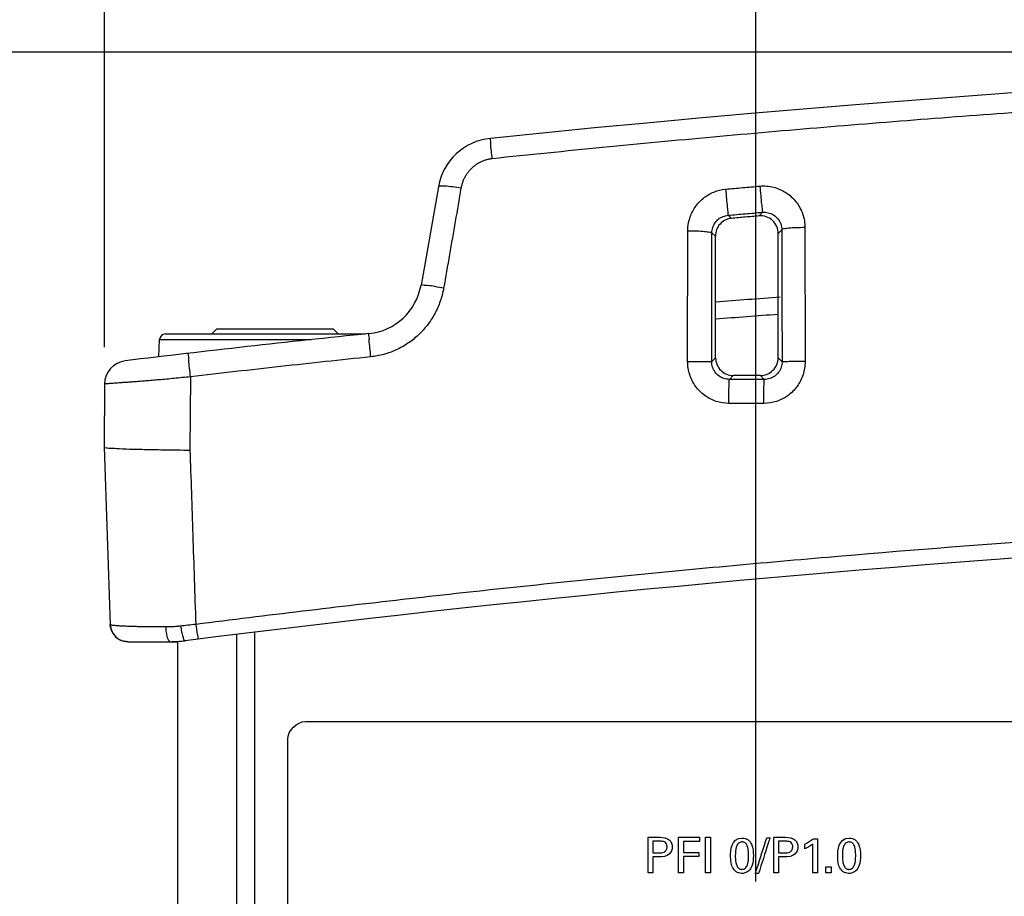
# Model space of a CAD drawing. Header units: inches. Extents: x 0 to 34, y 0 to 22.
# Tile 57 of 98: x 8.6 to 10.2, y 18.1 to 19.6. Entities that reach past the tile are written whole.
import ezdxf

# ---------------------------------------------------------------- set-up
doc = ezdxf.new("R2010")
doc.units = ezdxf.units.IN
doc.header["$LTSCALE"] = 1.87
doc.header["$MEASUREMENT"] = 0
doc.layers.get('0').update_dxf_attribs({"linetype": 'CONTINUOUS'})
doc.layers.add('DATUMCURVES', color=7, linetype='CONTINUOUS')
doc.layers.add('DIMENSIONS', color=7, linetype='CONTINUOUS')
doc.styles.get("Standard").update_dxf_attribs({"font": 'txt', "width": 0.8})
doc.dimstyles.new('DIMSTYLE_1', dxfattribs={"dimtxt": 0.125, "dimasz": 0.18, "dimexe": 0.18, "dimexo": 0.0625, "dimgap": 0.09, "dimtad": 0, "dimtih": 1, "dimtoh": 1, "dimdec": 3, "dimzin": 4, "dimdsep": 46, "dimtxsty": 'STANDARD', "dimblk": '_FILLED', "dimblk1": '_FILLED', "dimblk2": '_FILLED', "dimcen": 0.09, "dimadec": 0, "dimazin": 0, "dimtp": 0.001, "dimtm": 0.001, "dimtfac": 1, "dimtdec": 3, "dimtofl": 0, "dimtmove": 0, "dimatfit": 3, "dimldrblk": '_FILLED', "dimfxl": 1, "dimtolj": 1, "dimtzin": 4, "dimarcsym": 0})

# ---------------------------------------------------------------- blocks, each defined once
blk = doc.blocks.new('_FILLED')
at = {"color": 0, "linetype": 'BYBLOCK'}
blk.add_solid([(0, 0), (-1, 0.1736), (-1, -0.1736)], dxfattribs=at)
blk = doc.blocks.new('*D0')
at = {"layer": 'DIMENSIONS', "color": 2, "linetype": 'CONTINUOUS'}
for p, q in [((12.1407, 19.5733), (7.5882, 19.5733)), ((7.7132, 19.5733), (7.7132, 18.8645)), ((7.7132, 17.7913), (7.7132, 18.6145)), ((9.4432, 17.7913), (7.5882, 17.7913))]:
    blk.add_line(p, q, dxfattribs=at)
at = {"layer": 'DIMENSIONS', "color": 2, "linetype": 'CONTINUOUS', "xscale": 0.18, "yscale": 0.18, "zscale": 0.18}
for p, rotation in [((7.7132, 19.5733), 90), ((7.7132, 17.7913), 270)]:
    blk.add_blockref('_FILLED', p, dxfattribs=dict(at, rotation=rotation))
at = {"layer": 'DIMENSIONS', "color": 2, "linetype": 'CONTINUOUS', "width": 0.8}
for s, p in [('1.782', (7.0507, 18.677)), ('[', (7.6757, 18.677)), ('45.26', (7.7757, 18.677)), (']', (8.2757, 18.677))]:
    blk.add_text(s, height=0.125, dxfattribs=at).set_placement(p)
blk = doc.blocks.new('*D5')
at = {"layer": 'DIMENSIONS', "color": 2, "linetype": 'CONTINUOUS'}
for p, q in [((8.7141, 19.0729), (8.7141, 20.9483)), ((9.8182, 18.1663), (9.8182, 20.9483)), ((8.7141, 20.8233), (8.4278, 20.8233)), ((9.8182, 20.8233), (10.1782, 20.8233))]:
    blk.add_line(p, q, dxfattribs=at)
at = {"layer": 'DIMENSIONS', "color": 2, "linetype": 'CONTINUOUS', "xscale": 0.18, "yscale": 0.18, "zscale": 0.18}
blk.add_blockref('_FILLED', (8.7141, 20.8233), dxfattribs=at)
at = {"layer": 'DIMENSIONS', "color": 2, "linetype": 'CONTINUOUS', "xscale": 0.18, "yscale": 0.18, "zscale": 0.18, "rotation": 180}
blk.add_blockref('_FILLED', (9.8182, 20.8233), dxfattribs=at)
at = {"layer": 'DIMENSIONS', "color": 2, "linetype": 'CONTINUOUS', "width": 0.8}
for s, p in [('1.104', (7.0403, 20.7608)), ('[', (7.6653, 20.7608)), ('28.04', (7.7653, 20.7608)), (']', (8.2653, 20.7608))]:
    blk.add_text(s, height=0.125, dxfattribs=at).set_placement(p)

msp = doc.modelspace()

# ---------------------------------------------------------------- linework, layer by layer
at = {"color": 7, "linetype": 'CONTINUOUS'}
for p, q in [((9.2801, 19.3449), (9.2507, 19.1781)), ((9.8296, 19.3017), (9.8239, 19.2955)), ((9.7715, 19.2966), (9.7772, 19.2914)), ((9.7028, 19.0485), (9.7031, 19.2703)), ((9.744, 19.2669), (9.7499, 19.2614)), ((9.8625, 19.2722), (9.8565, 19.2656)), ((9.9017, 19.2757), (9.902, 19.0484)), ((9.7502, 19.0548), (9.7499, 19.2614)), ((9.8562, 19.0548), (9.8565, 19.2656)), ((8.8962, 19.0953), (8.9042, 19.1033)), ((9.1022, 19.1033), (8.9042, 19.1033)), ((9.1102, 19.0953), (9.1022, 19.1033)), ((8.8064, 19.0565), (8.8074, 19.0857)), ((8.8074, 19.0857), (9.0649, 19.0857)), ((8.8174, 19.0953), (9.1566, 19.0953)), ((9.7436, 19.0483), (9.7502, 19.0548)), ((9.8629, 19.0481), (9.8562, 19.0548)), ((8.8599, 19.0225), (8.8589, 18.8983)), ((9.7736, 19.0183), (9.7802, 19.0249)), ((9.8328, 19.0182), (9.8262, 19.0248)), ((8.7141, 19.0104), (8.7132, 18.9033)), ((8.7132, 18.9033), (8.7237, 18.6023)), ((8.7242, 18.5976), (8.7237, 18.6023)), ((8.9382, 8.9705), (8.9382, 18.5862)), ((8.9682, 18.5888), (8.9682, 8.9678)), ((8.7537, 18.5733), (8.7479, 18.5739)), ((8.7537, 18.5733), (8.8382, 18.5733)), ((8.7617, 18.5733), (8.7705, 18.5733)), ((8.7705, 18.5733), (8.7819, 18.5733)), ((8.8382, 8.9829), (8.8382, 18.5738))]:
    msp.add_line(p, q, dxfattribs=at)
for centre, radius, start, end in [((12.2032, -7.9642), 27.5375, 84.09115, 95.90885), ((9.3786, 19.3276), 0.1, 95.9088, 170), ((9.1522, 19.1954), 0.1, 275.8882, 350), ((11.6246, -4.7774), 24, 94.21714, 94.47982), ((11.6246, -4.7774), 24, 95.88837, 96.88085), ((8.8174, 19.0853), 0.01, 90, 178), ((8.7541, 19.01), 0.04, 96.8809, 179.5), ((12.2032, -7.9642), 26.75, 82.80027, 97.19973), ((8.7537, 18.6033), 0.03, 182, 270.0002), ((8.7537, 18.6033), 0.03, 190.9397, 258.9862), ((8.8256, 18.7733), 0.2, 270, 277.1997)]:
    msp.add_arc(centre, radius, start, end, dxfattribs=at)
for points, knots in [([(15.0349, 19.3925), (14.9102, 19.4056), (14.6602, 19.4301), (14.2843, 19.4616), (13.9072, 19.488), (13.5293, 19.5091), (13.1508, 19.525), (12.7719, 19.5356), (12.3928, 19.5409), (12.0136, 19.5409), (11.6345, 19.5356), (11.2556, 19.525), (10.877, 19.5091), (10.4991, 19.488), (10.122, 19.4616), (9.7461, 19.4301), (9.4962, 19.4056), (9.3714, 19.3925)], [0, 0, 0, 0, 0.06631, 0.132812, 0.199446, 0.266168, 0.332946, 0.399757, 0.466584, 0.533416, 0.600244, 0.667054, 0.733832, 0.800554, 0.867189, 0.93369, 1, 1, 1, 1]), ([(9.3714, 19.3925), (9.371, 19.397), (9.3704, 19.405), (9.3685, 19.4165), (9.3697, 19.4218), (9.3674, 19.4269), (9.3683, 19.427)], [0, 0, 0, 0, 0.392135, 0.714601, 0.92621, 1, 1, 1, 1]), ([(9.3714, 19.3925), (9.3696, 19.3923), (9.3659, 19.3917), (9.3606, 19.3904), (9.3553, 19.3885), (9.3503, 19.3862), (9.3455, 19.3834), (9.3409, 19.3802), (9.3367, 19.3766), (9.3328, 19.3725), (9.3293, 19.3682), (9.3262, 19.3635), (9.3235, 19.3585), (9.3213, 19.3534), (9.3196, 19.348), (9.3188, 19.3443), (9.3185, 19.3425)], [0, 0, 0, 0, 0.070864, 0.141766, 0.212729, 0.283755, 0.354871, 0.426098, 0.49746, 0.56896, 0.640557, 0.712235, 0.784058, 0.856006, 0.927995, 1, 1, 1, 1]), ([(9.3185, 19.3425), (9.3137, 19.3433), (9.3049, 19.3446), (9.2924, 19.3461), (9.2858, 19.346), (9.2803, 19.346), (9.2801, 19.3449)], [0, 0, 0, 0, 0.380463, 0.700452, 0.915225, 1, 1, 1, 1]), ([(9.3185, 19.3425), (9.3153, 19.3238), (9.3087, 19.2862), (9.2989, 19.2298), (9.2924, 19.1921), (9.2891, 19.1731)], [0, 0, 0, 0, 0.331476, 0.664955, 1, 1, 1, 1]), ([(9.7031, 19.2703), (9.7032, 19.2774), (9.7053, 19.2915), (9.7145, 19.3107), (9.7288, 19.3263), (9.7468, 19.337), (9.7603, 19.3403), (9.7671, 19.3409)], [0, 0, 0, 0, 0.203039, 0.404872, 0.605046, 0.803423, 1, 1, 1, 1]), ([(9.7671, 19.3409), (9.7768, 19.3418), (9.7962, 19.3435), (9.8156, 19.3452), (9.8253, 19.3461)], [0, 0, 0, 0, 0.500035, 1, 1, 1, 1]), ([(9.7671, 19.3409), (9.7676, 19.3355), (9.7686, 19.3253), (9.7696, 19.3118), (9.7711, 19.3026), (9.771, 19.2978), (9.7715, 19.2966)], [0, 0, 0, 0, 0.36637, 0.68838, 0.91207, 1, 1, 1, 1]), ([(9.8253, 19.3461), (9.8329, 19.3468), (9.8486, 19.3456), (9.8701, 19.3362), (9.8876, 19.3202), (9.899, 19.2993), (9.9017, 19.2835), (9.9017, 19.2757)], [0, 0, 0, 0, 0.197551, 0.395887, 0.59588, 0.797593, 1, 1, 1, 1]), ([(9.8253, 19.3461), (9.8258, 19.3407), (9.8268, 19.3305), (9.8278, 19.3169), (9.8292, 19.3077), (9.8291, 19.3029), (9.8296, 19.3017)], [0, 0, 0, 0, 0.366233, 0.688275, 0.912044, 1, 1, 1, 1]), ([(9.7715, 19.2966), (9.7812, 19.2975), (9.8005, 19.2992), (9.8199, 19.3009), (9.8296, 19.3017)], [0, 0, 0, 0, 0.500063, 1, 1, 1, 1]), ([(9.8296, 19.3017), (9.8329, 19.302), (9.8396, 19.3015), (9.8488, 19.2976), (9.8564, 19.2909), (9.8613, 19.2821), (9.8625, 19.2755), (9.8625, 19.2722)], [0, 0, 0, 0, 0.199451, 0.399052, 0.599114, 0.799617, 1, 1, 1, 1]), ([(9.744, 19.2669), (9.744, 19.2699), (9.7449, 19.2758), (9.7489, 19.2839), (9.755, 19.2905), (9.7628, 19.295), (9.7686, 19.2963), (9.7715, 19.2966)], [0, 0, 0, 0, 0.201411, 0.402242, 0.602437, 0.801826, 1, 1, 1, 1]), ([(9.7772, 19.2914), (9.7735, 19.291), (9.7663, 19.289), (9.7572, 19.2822), (9.7513, 19.2726), (9.7499, 19.2651), (9.7499, 19.2614)], [0, 0, 0, 0, 0.249816, 0.500131, 0.750344, 1, 1, 1, 1]), ([(9.8239, 19.2955), (9.8161, 19.2948), (9.8006, 19.2935), (9.785, 19.2921), (9.7772, 19.2914)], [0, 0, 0, 0, 0.499997, 1, 1, 1, 1]), ([(9.8565, 19.2656), (9.8565, 19.2698), (9.8547, 19.2782), (9.8472, 19.2885), (9.8363, 19.2949), (9.8279, 19.2959), (9.8239, 19.2955)], [0, 0, 0, 0, 0.252634, 0.504383, 0.753534, 1, 1, 1, 1]), ([(9.7031, 19.2703), (9.7082, 19.2703), (9.7175, 19.2701), (9.7305, 19.2697), (9.7381, 19.2682), (9.7435, 19.2681), (9.744, 19.2669)], [0, 0, 0, 0, 0.37044, 0.689009, 0.908782, 1, 1, 1, 1]), ([(9.7436, 19.0483), (9.7436, 19.0727), (9.7437, 19.1215), (9.7438, 19.1943), (9.7439, 19.2428), (9.744, 19.2669)], [0, 0, 0, 0, 0.33545, 0.668784, 1, 1, 1, 1]), ([(9.9017, 19.2757), (9.8968, 19.2757), (9.8878, 19.2754), (9.8754, 19.275), (9.8681, 19.2736), (9.8629, 19.2733), (9.8625, 19.2722)], [0, 0, 0, 0, 0.373051, 0.690831, 0.909022, 1, 1, 1, 1]), ([(9.8625, 19.2722), (9.8626, 19.2475), (9.8627, 19.1978), (9.8628, 19.1231), (9.8628, 19.0732), (9.8629, 19.0481)], [0, 0, 0, 0, 0.331154, 0.664446, 1, 1, 1, 1]), ([(9.2891, 19.1731), (9.2884, 19.1693), (9.2868, 19.1618), (9.2834, 19.1507), (9.2792, 19.14), (9.2742, 19.1296), (9.2683, 19.1198), (9.2617, 19.1104), (9.2544, 19.1016), (9.2464, 19.0935), (9.2378, 19.086), (9.2286, 19.0793), (9.2189, 19.0733), (9.2088, 19.0682), (9.1984, 19.0639), (9.1876, 19.0605), (9.1766, 19.058), (9.1692, 19.0569), (9.1655, 19.0565)], [0, 0, 0, 0, 0.06342, 0.126821, 0.190069, 0.253119, 0.316032, 0.378849, 0.441532, 0.50404, 0.566445, 0.628827, 0.690945, 0.752943, 0.815016, 0.876994, 0.938701, 1, 1, 1, 1]), ([(9.2891, 19.1731), (9.2842, 19.174), (9.2754, 19.1753), (9.2627, 19.1778), (9.2566, 19.1772), (9.2509, 19.179), (9.2507, 19.1781)], [0, 0, 0, 0, 0.384122, 0.707315, 0.922669, 1, 1, 1, 1]), ([(9.1655, 19.0565), (9.165, 19.0615), (9.1644, 19.0706), (9.1624, 19.0837), (9.1636, 19.0899), (9.1615, 19.0958), (9.1625, 19.0959)], [0, 0, 0, 0, 0.383257, 0.707292, 0.923566, 1, 1, 1, 1]), ([(8.8599, 19.0225), (8.8593, 19.0276), (8.8586, 19.0367), (8.8565, 19.0499), (8.8576, 19.0562), (8.8554, 19.0623), (8.8565, 19.0624)], [0, 0, 0, 0, 0.382306, 0.706442, 0.923175, 1, 1, 1, 1]), ([(9.1655, 19.0565), (9.1145, 19.0512), (9.0126, 19.0402), (8.9108, 19.0285), (8.8599, 19.0225)], [0, 0, 0, 0, 0.500714, 1, 1, 1, 1]), ([(9.7502, 19.0548), (9.7502, 19.0509), (9.7518, 19.043), (9.7585, 19.0331), (9.7684, 19.0264), (9.7763, 19.0249), (9.7802, 19.0249)], [0, 0, 0, 0, 0.250233, 0.500637, 0.750712, 1, 1, 1, 1]), ([(9.8262, 19.0248), (9.8301, 19.0248), (9.838, 19.0264), (9.848, 19.0331), (9.8547, 19.043), (9.8562, 19.0509), (9.8562, 19.0548)], [0, 0, 0, 0, 0.250697, 0.501191, 0.751074, 1, 1, 1, 1]), ([(9.7028, 19.0485), (9.7079, 19.0485), (9.7173, 19.0485), (9.7298, 19.0486), (9.7383, 19.0482), (9.7425, 19.0485), (9.7436, 19.0483)], [0, 0, 0, 0, 0.373301, 0.693869, 0.913732, 1, 1, 1, 1]), ([(9.7727, 18.9775), (9.7655, 18.9775), (9.7508, 18.9799), (9.7311, 18.9901), (9.7153, 19.006), (9.7051, 19.0261), (9.7028, 19.0411), (9.7028, 19.0485)], [0, 0, 0, 0, 0.197683, 0.395778, 0.595362, 0.796843, 1, 1, 1, 1]), ([(9.7736, 19.0183), (9.7705, 19.0183), (9.7642, 19.0192), (9.7557, 19.0235), (9.749, 19.0302), (9.7446, 19.0388), (9.7436, 19.0451), (9.7436, 19.0483)], [0, 0, 0, 0, 0.199041, 0.397872, 0.597378, 0.798038, 1, 1, 1, 1]), ([(9.902, 19.0484), (9.902, 19.0409), (9.8997, 19.026), (9.8895, 19.0058), (9.8737, 18.9899), (9.8539, 18.9798), (9.8393, 18.9775), (9.832, 18.9775)], [0, 0, 0, 0, 0.20269, 0.404161, 0.603903, 0.802343, 1, 1, 1, 1]), ([(9.8629, 19.0481), (9.8629, 19.045), (9.8619, 19.0386), (9.8575, 19.0301), (9.8507, 19.0234), (9.8422, 19.0192), (9.8359, 19.0182), (9.8328, 19.0182)], [0, 0, 0, 0, 0.200995, 0.401615, 0.601326, 0.800705, 1, 1, 1, 1]), ([(9.902, 19.0484), (9.8971, 19.0484), (9.888, 19.0483), (9.8761, 19.0484), (9.868, 19.0481), (9.864, 19.0483), (9.8629, 19.0481)], [0, 0, 0, 0, 0.376188, 0.69612, 0.91438, 1, 1, 1, 1]), ([(8.8599, 19.0225), (8.8553, 19.0221), (8.846, 19.0212), (8.8324, 19.0198), (8.8193, 19.0186), (8.8068, 19.0175), (8.7952, 19.0165), (8.7846, 19.0156), (8.7751, 19.0149), (8.7664, 19.0142), (8.7586, 19.0136), (8.7515, 19.0131), (8.745, 19.0127), (8.7391, 19.0123), (8.7338, 19.0119), (8.729, 19.0115), (8.7247, 19.0112), (8.7211, 19.0109), (8.7182, 19.0107), (8.7161, 19.0105), (8.7148, 19.0104), (8.7142, 19.0104), (8.7141, 19.0104)], [0, 0, 0, 0, 0.096146, 0.190118, 0.280793, 0.366758, 0.446621, 0.519309, 0.584523, 0.643162, 0.69646, 0.745078, 0.789405, 0.829749, 0.866318, 0.899308, 0.928578, 0.95356, 0.973606, 0.988206, 0.997045, 1, 1, 1, 1]), ([(9.7727, 18.9775), (9.7727, 18.9826), (9.7729, 18.992), (9.7727, 19.0045), (9.7736, 19.0127), (9.773, 19.0172), (9.7736, 19.0183)], [0, 0, 0, 0, 0.373327, 0.693744, 0.913498, 1, 1, 1, 1]), ([(9.8328, 19.0182), (9.8229, 19.0182), (9.8032, 19.0182), (9.7834, 19.0182), (9.7736, 19.0183)], [0, 0, 0, 0, 0.500034, 1, 1, 1, 1]), ([(9.8262, 19.0248), (9.8185, 19.0248), (9.8032, 19.0249), (9.7879, 19.0249), (9.7802, 19.0249)], [0, 0, 0, 0, 0.499999, 1, 1, 1, 1]), ([(9.832, 18.9775), (9.832, 18.9826), (9.8321, 18.9919), (9.8319, 19.0045), (9.8329, 19.0127), (9.8322, 19.0172), (9.8328, 19.0182)], [0, 0, 0, 0, 0.373334, 0.693757, 0.913512, 1, 1, 1, 1]), ([(9.832, 18.9775), (9.8221, 18.9775), (9.8024, 18.9775), (9.7826, 18.9775), (9.7727, 18.9775)], [0, 0, 0, 0, 0.499999, 1, 1, 1, 1]), ([(8.7132, 18.9033), (8.7138, 18.903), (8.717, 18.9018), (8.7258, 18.9017), (8.7414, 18.9005), (8.7647, 18.8999), (8.7939, 18.8992), (8.8152, 18.8989), (8.8265, 18.8987)], [0, 0, 0, 0, 0.019341, 0.089408, 0.227201, 0.435926, 0.702975, 1, 1, 1, 1]), ([(8.8589, 18.8983), (8.8605, 18.8504), (8.8638, 18.752), (8.867, 18.6536), (8.8687, 18.6032)], [0, 0, 0, 0, 0.487227, 1, 1, 1, 1]), ([(8.8687, 18.6032), (8.9892, 18.6184), (9.2314, 18.6474), (9.5965, 18.686), (9.9646, 18.7198), (10.335, 18.7486), (10.7075, 18.7723), (11.0815, 18.7907), (11.4566, 18.804), (11.8324, 18.8119), (12.2085, 18.8145), (12.5847, 18.8117), (12.9605, 18.8037), (13.3355, 18.7903), (13.7095, 18.7717), (14.0819, 18.7478), (14.4523, 18.7189), (14.8204, 18.685), (15.182, 18.6466), (15.4207, 18.618), (15.5376, 18.6032)], [0, 0, 0, 0, 0.054496, 0.109427, 0.164722, 0.220316, 0.276147, 0.332159, 0.388303, 0.444531, 0.5008, 0.557069, 0.613296, 0.669436, 0.725444, 0.781269, 0.836855, 0.892141, 0.947101, 1, 1, 1, 1]), ([(8.7237, 18.6023), (8.7237, 18.6021), (8.7248, 18.6019), (8.7261, 18.6016), (8.7287, 18.6013), (8.7305, 18.6011), (8.7316, 18.6011)], [0, 0, 0, 0, 0.082308, 0.288256, 0.600269, 1, 1, 1, 1]), ([(8.7316, 18.6011), (8.7328, 18.6009), (8.7356, 18.6007), (8.7383, 18.6005), (8.7397, 18.6004)], [0, 0, 0, 0, 0.466721, 1, 1, 1, 1]), ([(8.7397, 18.6004), (8.7414, 18.6003), (8.7448, 18.6002), (8.7502, 18.5999), (8.7561, 18.5997), (8.7626, 18.5994), (8.7697, 18.5993), (8.7776, 18.5991), (8.7862, 18.599), (8.7957, 18.5989), (8.8063, 18.5989), (8.8138, 18.5988), (8.8177, 18.5988)], [0, 0, 0, 0, 0.062667, 0.131807, 0.207226, 0.289979, 0.381526, 0.48228, 0.592428, 0.713419, 0.848483, 1, 1, 1, 1]), ([(8.8177, 18.5988), (8.8204, 18.5988), (8.826, 18.5989), (8.8344, 18.5994), (8.8401, 18.5999), (8.843, 18.6002)], [0, 0, 0, 0, 0.322685, 0.656638, 1, 1, 1, 1]), ([(8.8177, 18.5988), (8.8179, 18.5955), (8.8183, 18.5893), (8.82, 18.5813), (8.8219, 18.5759), (8.8245, 18.5733), (8.8256, 18.5733)], [0, 0, 0, 0, 0.363477, 0.666883, 0.879722, 1, 1, 1, 1]), ([(8.843, 18.6002), (8.847, 18.6007), (8.8556, 18.6017), (8.8642, 18.6026), (8.8687, 18.6032)], [0, 0, 0, 0, 0.47676, 1, 1, 1, 1]), ([(8.843, 18.6002), (8.8434, 18.5968), (8.8445, 18.5908), (8.8465, 18.5826), (8.848, 18.5779), (8.8498, 18.5748), (8.8506, 18.5749)], [0, 0, 0, 0, 0.380785, 0.695868, 0.907498, 1, 1, 1, 1]), ([(8.8687, 18.6032), (8.8691, 18.5998), (8.8701, 18.5939), (8.8711, 18.5854), (8.8726, 18.5816), (8.8726, 18.5777), (8.8733, 18.5778)], [0, 0, 0, 0, 0.391366, 0.71288, 0.924197, 1, 1, 1, 1])]:
    msp.add_open_spline(points, degree=3, knots=knots, dxfattribs=at)
for points in [[(9.8562, 19.1284), (9.8208, 19.1258), (9.7854, 19.1231), (9.7501, 19.1203)], [(8.8265, 18.8987), (8.8336, 18.8986), (8.8407, 18.8985), (8.8478, 18.8984)], [(8.8478, 18.8984), (8.8515, 18.8984), (8.8552, 18.8983), (8.8589, 18.8983)]]:
    msp.add_open_spline(points, degree=3, dxfattribs=at)
at = {"layer": 'DATUMCURVES', "color": 40, "linetype": 'CONTINUOUS'}
for points in [[(9.0247, 18.4078, 0.8645), (9.0247, 18.4219, 0.8645), (9.0405, 18.4378, 0.8645), (9.0547, 18.4378, 0.8645)], [(9.6557, 18.2347, 0.8645), (9.6518, 18.2347, 0.8645), (9.6479, 18.2347, 0.8645), (9.644, 18.2347, 0.8645)], [(9.723, 18.2415, 0.8645), (9.723, 18.2391, 0.8645), (9.723, 18.2368, 0.8645), (9.723, 18.2344, 0.8645)], [(9.733, 18.2415, 0.8645), (9.7357, 18.2415, 0.8645), (9.7385, 18.2415, 0.8645), (9.7413, 18.2415, 0.8645)], [(9.7756, 18.2095, 0.8645), (9.7756, 18.2181, 0.8645), (9.7766, 18.2402, 0.8645), (9.795, 18.2402, 0.8645)], [(9.837, 18.2407, 0.8645), (9.8388, 18.2407, 0.8645), (9.8406, 18.2407, 0.8645), (9.8425, 18.2407, 0.8645)], [(9.8688, 18.2347, 0.8645), (9.8649, 18.2347, 0.8645), (9.861, 18.2347, 0.8645), (9.8571, 18.2347, 0.8645)], [(9.9015, 18.2299, 0.8645), (9.9065, 18.2325, 0.8645), (9.9113, 18.2354, 0.8645), (9.9155, 18.239, 0.8645)], [(9.9155, 18.239, 0.8645), (9.918, 18.239, 0.8645), (9.9205, 18.239, 0.8645), (9.923, 18.239, 0.8645)], [(9.9572, 18.2095, 0.8645), (9.9572, 18.2181, 0.8645), (9.9582, 18.2402, 0.8645), (9.9765, 18.2402, 0.8645)], [(9.644, 18.2151, 0.8645), (9.6473, 18.2151, 0.8645), (9.6506, 18.2151, 0.8645), (9.654, 18.2151, 0.8645)], [(9.7215, 18.2157, 0.8645), (9.7215, 18.2133, 0.8645), (9.7215, 18.211, 0.8645), (9.7215, 18.2087, 0.8645)], [(9.8571, 18.2151, 0.8645), (9.8604, 18.2151, 0.8645), (9.8637, 18.2151, 0.8645), (9.867, 18.2151, 0.8645)], [(9.915, 18.2299, 0.8645), (9.9109, 18.2265, 0.8645), (9.9063, 18.2238, 0.8645), (9.9015, 18.2216, 0.8645)], [(9.9015, 18.2216, 0.8645), (9.9015, 18.2244, 0.8645), (9.9015, 18.2271, 0.8645), (9.9015, 18.2299, 0.8645)], [(9.6538, 18.2081, 0.8645), (9.6505, 18.2081, 0.8645), (9.6473, 18.2081, 0.8645), (9.644, 18.2081, 0.8645)], [(9.8669, 18.2081, 0.8645), (9.8636, 18.2081, 0.8645), (9.8604, 18.2081, 0.8645), (9.8571, 18.2081, 0.8645)], [(9.644, 18.1813, 0.8645), (9.6413, 18.1813, 0.8645), (9.6385, 18.1813, 0.8645), (9.6357, 18.1813, 0.8645)], [(9.6957, 18.1813, 0.8645), (9.6929, 18.1813, 0.8645), (9.69, 18.1813, 0.8645), (9.6872, 18.1813, 0.8645)], [(9.7413, 18.1813, 0.8645), (9.7385, 18.1813, 0.8645), (9.7357, 18.1813, 0.8645), (9.733, 18.1813, 0.8645)], [(9.8571, 18.1813, 0.8645), (9.8543, 18.1813, 0.8645), (9.8516, 18.1813, 0.8645), (9.8488, 18.1813, 0.8645)], [(9.923, 18.1813, 0.8645), (9.9203, 18.1813, 0.8645), (9.9176, 18.1813, 0.8645), (9.915, 18.1813, 0.8645)], [(9.9371, 18.1913, 0.8645), (9.9402, 18.1913, 0.8645), (9.9433, 18.1913, 0.8645), (9.9464, 18.1913, 0.8645)], [(9.9371, 18.1813, 0.8645), (9.9371, 18.1847, 0.8645), (9.9371, 18.188, 0.8645), (9.9371, 18.1913, 0.8645)], [(9.9464, 18.1813, 0.8645), (9.9433, 18.1813, 0.8645), (9.9402, 18.1813, 0.8645), (9.9371, 18.1813, 0.8645)], [(9.9464, 18.1913, 0.8645), (9.9464, 18.188, 0.8645), (9.9464, 18.1847, 0.8645), (9.9464, 18.1813, 0.8645)], [(9.823, 18.18, 0.8645), (9.8212, 18.18, 0.8645), (9.8194, 18.18, 0.8645), (9.8175, 18.18, 0.8645)]]:
    msp.add_open_spline(points, degree=3, dxfattribs=at)
for points, knots in [([(9.0547, 18.4378, 0.8645), (9.2505, 18.4378, 0.8645), (10.5038, 18.4378, 0.8645), (11.7572, 18.4378, 0.8645), (12.8147, 18.4378, 0.8645)], [0, 0, 0, 0, 0.15625, 1, 1, 1, 1]), ([(9.0247, 16.5678, 0.8645), (9.0247, 16.6636, 0.8645), (9.0247, 17.2769, 0.8645), (9.0247, 17.8903, 0.8645), (9.0247, 18.4078, 0.8645)], [0, 0, 0, 0, 0.15625, 1, 1, 1, 1]), ([(9.6357, 18.2415, 0.8645), (9.6368, 18.2415, 0.8645), (9.6435, 18.2415, 0.8645), (9.6502, 18.2415, 0.8645), (9.6559, 18.2415, 0.8645)], [0, 0, 0, 0, 0.15625, 1, 1, 1, 1]), ([(9.6357, 18.1813, 0.8645), (9.6357, 18.1845, 0.8645), (9.6357, 18.2045, 0.8645), (9.6357, 18.2246, 0.8645), (9.6357, 18.2415, 0.8645)], [0, 0, 0, 0, 0.15625, 1, 1, 1, 1]), ([(9.644, 18.2347, 0.8645), (9.644, 18.2337, 0.8645), (9.644, 18.2272, 0.8645), (9.644, 18.2206, 0.8645), (9.644, 18.2151, 0.8645)], [0, 0, 0, 0, 0.15625, 1, 1, 1, 1]), ([(9.6559, 18.2415, 0.8645), (9.6616, 18.2415, 0.8645), (9.6731, 18.2399, 0.8645), (9.6783, 18.2249, 0.8645), (9.6724, 18.2095, 0.8645), (9.6601, 18.2081, 0.8645), (9.6538, 18.2081, 0.8645)], [0, 0, 0, 0, 0.279895, 0.48385, 0.691122, 1, 1, 1, 1]), ([(9.654, 18.2151, 0.8645), (9.657, 18.2151, 0.8645), (9.6619, 18.2151, 0.8645), (9.6673, 18.2196, 0.8645), (9.6682, 18.2252, 0.8645), (9.6673, 18.2307, 0.8645), (9.6626, 18.2347, 0.8645), (9.6583, 18.2347, 0.8645), (9.6557, 18.2347, 0.8645)], [0, 0, 0, 0, 0.244769, 0.369269, 0.527844, 0.677836, 0.791049, 1, 1, 1, 1]), ([(9.6872, 18.2415, 0.8645), (9.6891, 18.2415, 0.8645), (9.701, 18.2415, 0.8645), (9.713, 18.2415, 0.8645), (9.723, 18.2415, 0.8645)], [0, 0, 0, 0, 0.15625, 1, 1, 1, 1]), ([(9.6872, 18.1813, 0.8645), (9.6872, 18.1845, 0.8645), (9.6872, 18.2045, 0.8645), (9.6872, 18.2246, 0.8645), (9.6872, 18.2415, 0.8645)], [0, 0, 0, 0, 0.15625, 1, 1, 1, 1]), ([(9.723, 18.2344, 0.8645), (9.7216, 18.2344, 0.8645), (9.7125, 18.2344, 0.8645), (9.7034, 18.2344, 0.8645), (9.6957, 18.2344, 0.8645)], [0, 0, 0, 0, 0.15625, 1, 1, 1, 1]), ([(9.6957, 18.2344, 0.8645), (9.6957, 18.2334, 0.8645), (9.6957, 18.2272, 0.8645), (9.6957, 18.2209, 0.8645), (9.6957, 18.2157, 0.8645)], [0, 0, 0, 0, 0.15625, 1, 1, 1, 1]), ([(9.733, 18.1813, 0.8645), (9.733, 18.1845, 0.8645), (9.733, 18.2045, 0.8645), (9.733, 18.2246, 0.8645), (9.733, 18.2415, 0.8645)], [0, 0, 0, 0, 0.15625, 1, 1, 1, 1]), ([(9.7413, 18.2415, 0.8645), (9.7413, 18.2384, 0.8645), (9.7413, 18.2183, 0.8645), (9.7413, 18.1982, 0.8645), (9.7413, 18.1813, 0.8645)], [0, 0, 0, 0, 0.15625, 1, 1, 1, 1]), ([(9.7944, 18.2335, 0.8645), (9.7924, 18.2333, 0.8645), (9.7883, 18.2317, 0.8645), (9.7842, 18.2239, 0.8645), (9.7834, 18.2115, 0.8645), (9.7839, 18.2006, 0.8645), (9.7857, 18.1933, 0.8645), (9.7886, 18.1892, 0.8645), (9.7913, 18.1876, 0.8645), (9.7934, 18.1872, 0.8645), (9.7941, 18.187, 0.8645), (9.7949, 18.1871, 0.8645)], [0, 0, 0, 0, 0.102362, 0.214961, 0.440157, 0.580118, 0.720079, 0.860039, 0.93002, 0.96501, 1, 1, 1, 1]), ([(9.795, 18.2402, 0.8645), (9.8036, 18.2402, 0.8645), (9.8133, 18.2308, 0.8645), (9.8149, 18.2076, 0.8645), (9.8129, 18.1936, 0.8645), (9.8073, 18.1843, 0.8645), (9.7997, 18.1804, 0.8645), (9.796, 18.1801, 0.8645), (9.7944, 18.1802, 0.8645), (9.7942, 18.1802, 0.8645)], [0, 0, 0, 0, 0.150746, 0.301492, 0.491693, 0.681895, 0.829965, 0.978036, 1, 1, 1, 1]), ([(9.7949, 18.1871, 0.8645), (9.7957, 18.1871, 0.8645), (9.7984, 18.1875, 0.8645), (9.8016, 18.1896, 0.8645), (9.8056, 18.1963, 0.8645), (9.8064, 18.2088, 0.8645), (9.8059, 18.2199, 0.8645), (9.8041, 18.2274, 0.8645), (9.8009, 18.2323, 0.8645), (9.7968, 18.2336, 0.8645), (9.7946, 18.2335, 0.8645), (9.7944, 18.2335, 0.8645)], [0, 0, 0, 0, 0.052643, 0.105287, 0.210573, 0.421147, 0.562166, 0.703186, 0.844205, 0.985224, 1, 1, 1, 1]), ([(9.8175, 18.18, 0.8645), (9.8186, 18.1832, 0.8645), (9.8251, 18.2034, 0.8645), (9.8316, 18.2237, 0.8645), (9.837, 18.2407, 0.8645)], [0, 0, 0, 0, 0.15625, 1, 1, 1, 1]), ([(9.8425, 18.2407, 0.8645), (9.8414, 18.2376, 0.8645), (9.835, 18.2173, 0.8645), (9.8285, 18.1971, 0.8645), (9.823, 18.18, 0.8645)], [0, 0, 0, 0, 0.15625, 1, 1, 1, 1]), ([(9.8488, 18.2415, 0.8645), (9.8498, 18.2415, 0.8645), (9.8566, 18.2415, 0.8645), (9.8633, 18.2415, 0.8645), (9.869, 18.2415, 0.8645)], [0, 0, 0, 0, 0.15625, 1, 1, 1, 1]), ([(9.8488, 18.1813, 0.8645), (9.8488, 18.1845, 0.8645), (9.8488, 18.2045, 0.8645), (9.8488, 18.2246, 0.8645), (9.8488, 18.2415, 0.8645)], [0, 0, 0, 0, 0.15625, 1, 1, 1, 1]), ([(9.8571, 18.2347, 0.8645), (9.8571, 18.2337, 0.8645), (9.8571, 18.2272, 0.8645), (9.8571, 18.2206, 0.8645), (9.8571, 18.2151, 0.8645)], [0, 0, 0, 0, 0.15625, 1, 1, 1, 1]), ([(9.869, 18.2415, 0.8645), (9.8747, 18.2415, 0.8645), (9.8862, 18.2399, 0.8645), (9.8914, 18.2249, 0.8645), (9.8855, 18.2095, 0.8645), (9.8732, 18.2081, 0.8645), (9.8669, 18.2081, 0.8645)], [0, 0, 0, 0, 0.279895, 0.48385, 0.691122, 1, 1, 1, 1]), ([(9.867, 18.2151, 0.8645), (9.8701, 18.2151, 0.8645), (9.875, 18.2151, 0.8645), (9.8803, 18.2196, 0.8645), (9.8813, 18.2252, 0.8645), (9.8804, 18.2307, 0.8645), (9.8757, 18.2347, 0.8645), (9.8714, 18.2347, 0.8645), (9.8688, 18.2347, 0.8645)], [0, 0, 0, 0, 0.244769, 0.369269, 0.527844, 0.677836, 0.791049, 1, 1, 1, 1]), ([(9.923, 18.239, 0.8645), (9.923, 18.236, 0.8645), (9.923, 18.2168, 0.8645), (9.923, 18.1975, 0.8645), (9.923, 18.1813, 0.8645)], [0, 0, 0, 0, 0.15625, 1, 1, 1, 1]), ([(9.976, 18.2335, 0.8645), (9.974, 18.2333, 0.8645), (9.9699, 18.2317, 0.8645), (9.9658, 18.2239, 0.8645), (9.965, 18.2115, 0.8645), (9.9655, 18.2006, 0.8645), (9.9673, 18.1933, 0.8645), (9.9702, 18.1892, 0.8645), (9.9729, 18.1876, 0.8645), (9.975, 18.1872, 0.8645), (9.9757, 18.187, 0.8645), (9.9765, 18.1871, 0.8645)], [0, 0, 0, 0, 0.102362, 0.214961, 0.440157, 0.580118, 0.720079, 0.860039, 0.93002, 0.96501, 1, 1, 1, 1]), ([(9.9765, 18.2402, 0.8645), (9.9852, 18.2402, 0.8645), (9.9948, 18.2308, 0.8645), (9.9965, 18.2076, 0.8645), (9.9945, 18.1936, 0.8645), (9.9888, 18.1843, 0.8645), (9.9813, 18.1804, 0.8645), (9.9776, 18.1801, 0.8645), (9.9759, 18.1802, 0.8645), (9.9757, 18.1802, 0.8645)], [0, 0, 0, 0, 0.15075, 0.301501, 0.491708, 0.681914, 0.829969, 0.978023, 1, 1, 1, 1]), ([(9.9765, 18.1871, 0.8645), (9.9773, 18.1871, 0.8645), (9.98, 18.1875, 0.8645), (9.9832, 18.1896, 0.8645), (9.9872, 18.1963, 0.8645), (9.988, 18.2088, 0.8645), (9.9875, 18.2199, 0.8645), (9.9857, 18.2274, 0.8645), (9.9825, 18.2323, 0.8645), (9.9784, 18.2336, 0.8645), (9.9762, 18.2335, 0.8645), (9.976, 18.2335, 0.8645)], [0, 0, 0, 0, 0.052643, 0.105286, 0.210572, 0.421145, 0.562164, 0.703182, 0.844201, 0.98522, 1, 1, 1, 1]), ([(9.6957, 18.2157, 0.8645), (9.697, 18.2157, 0.8645), (9.7056, 18.2157, 0.8645), (9.7142, 18.2157, 0.8645), (9.7215, 18.2157, 0.8645)], [0, 0, 0, 0, 0.15625, 1, 1, 1, 1]), ([(9.915, 18.1813, 0.8645), (9.915, 18.1839, 0.8645), (9.915, 18.2001, 0.8645), (9.915, 18.2162, 0.8645), (9.915, 18.2299, 0.8645)], [0, 0, 0, 0, 0.15625, 1, 1, 1, 1]), ([(9.644, 18.2081, 0.8645), (9.644, 18.2067, 0.8645), (9.644, 18.1978, 0.8645), (9.644, 18.1889, 0.8645), (9.644, 18.1813, 0.8645)], [0, 0, 0, 0, 0.15625, 1, 1, 1, 1]), ([(9.7215, 18.2087, 0.8645), (9.7201, 18.2087, 0.8645), (9.7115, 18.2087, 0.8645), (9.7029, 18.2087, 0.8645), (9.6957, 18.2087, 0.8645)], [0, 0, 0, 0, 0.15625, 1, 1, 1, 1]), ([(9.6957, 18.2087, 0.8645), (9.6957, 18.2072, 0.8645), (9.6957, 18.1981, 0.8645), (9.6957, 18.189, 0.8645), (9.6957, 18.1813, 0.8645)], [0, 0, 0, 0, 0.15625, 1, 1, 1, 1]), ([(9.7942, 18.1802, 0.8645), (9.7923, 18.1802, 0.8645), (9.7893, 18.1808, 0.8645), (9.7834, 18.1837, 0.8645), (9.7782, 18.1904, 0.8645), (9.7756, 18.1992, 0.8645), (9.7756, 18.2095, 0.8645)], [0, 0, 0, 0, 0.129884, 0.274201, 0.562833, 1, 1, 1, 1]), ([(9.8571, 18.2081, 0.8645), (9.8571, 18.2067, 0.8645), (9.8571, 18.1978, 0.8645), (9.8571, 18.1889, 0.8645), (9.8571, 18.1813, 0.8645)], [0, 0, 0, 0, 0.15625, 1, 1, 1, 1]), ([(9.9757, 18.1802, 0.8645), (9.9739, 18.1802, 0.8645), (9.9709, 18.1808, 0.8645), (9.965, 18.1837, 0.8645), (9.9598, 18.1904, 0.8645), (9.9572, 18.1992, 0.8645), (9.9572, 18.2095, 0.8645)], [0, 0, 0, 0, 0.129956, 0.274352, 0.563144, 1, 1, 1, 1])]:
    msp.add_open_spline(points, degree=3, knots=knots, dxfattribs=at)

# ---------------------------------------------------------------- dimensions: what is measured, and where the dimension line sits
at = {"layer": 'DIMENSIONS', "color": 2, "linetype": 'CONTINUOUS'}
for base, p1, p2, angle, picture, middle in [((8.7141, 20.8233), (9.8182, 18.1663), (8.7141, 19.0729), 180, '*D5', (7.7028, 20.8233)), ((7.7132, 19.5733), (9.4432, 17.7913), (12.1407, 19.5733), 90, '*D0', (7.7132, 18.7395))]:
    dim = msp.add_linear_dim(base=base, p1=p1, p2=p2, angle=angle, dimstyle='DIMSTYLE_1', dxfattribs=at)
    dim.commit()
    dim.dimension.update_dxf_attribs({"geometry": picture, "text_midpoint": middle, "dimtype": 160})

doc.saveas('drawing.dxf')
